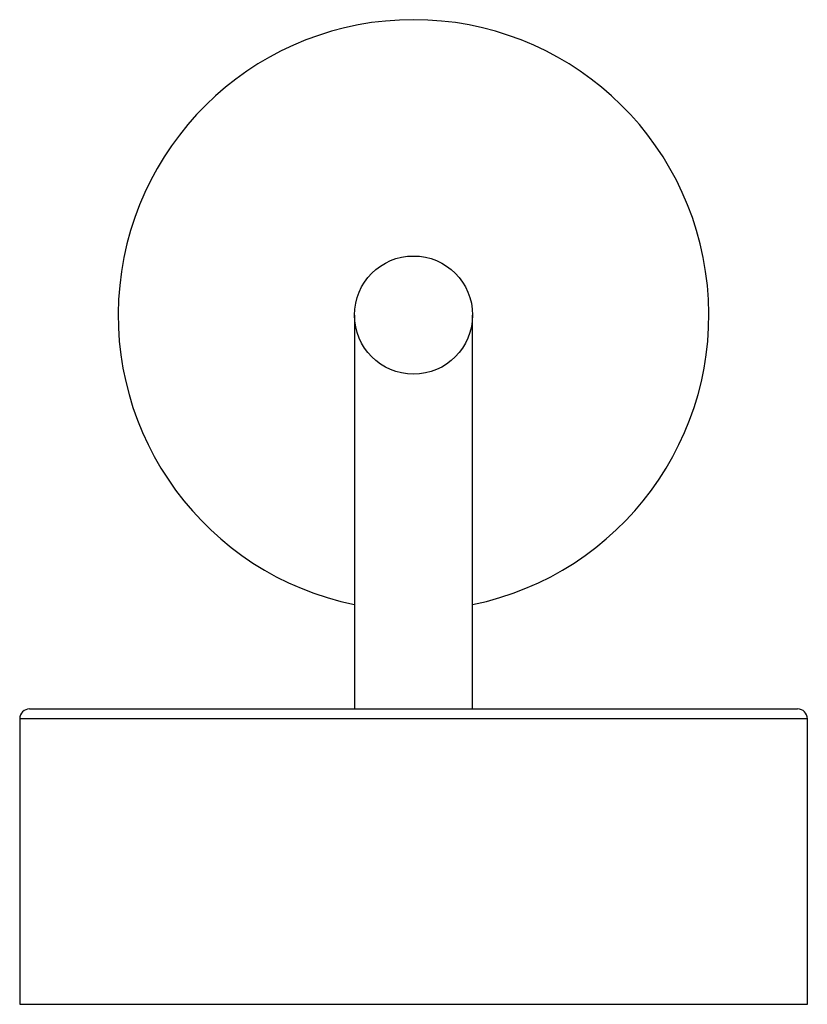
# Paper-space layout '_Inferior' of a CAD drawing. Header units: millimetres. Extents: x -57 to 23, y 45 to 145.
import ezdxf

# ---------------------------------------------------------------- set-up
doc = ezdxf.new("R2010")
doc.units = ezdxf.units.MM

psp = doc.layouts.new('_Inferior')

# ---------------------------------------------------------------- linework, layer by layer
at = {"color": 7, "linetype": 'Continuous', "lineweight": 25}
for p, q in [((-22.59, 115), (-22.59, 75)), ((-10.59, 75), (-10.59, 115)), ((-55.59, 75), (22.41, 75)), ((-56.59, 74), (-56.59, 45)), ((23.41, 45), (23.41, 74)), ((-56.59, 45), (23.41, 45))]:
    psp.add_line(p, q, dxfattribs=at)
at = {"color": 8, "linetype": 'Continuous', "lineweight": 25}
psp.add_line((23.41, 74), (-56.59, 74), dxfattribs=at)
at = {"color": 7, "linetype": 'Continuous', "lineweight": 25}
psp.add_circle((-16.59, 115), 6, dxfattribs=at)
for centre, radius, start, end in [((-16.59, 115), 30, 281.537, 258.463), ((-55.59, 74), 1, 90, 180), ((22.41, 74), 1, 0, 90)]:
    psp.add_arc(centre, radius, start, end, dxfattribs=at)

doc.saveas('drawing.dxf')
